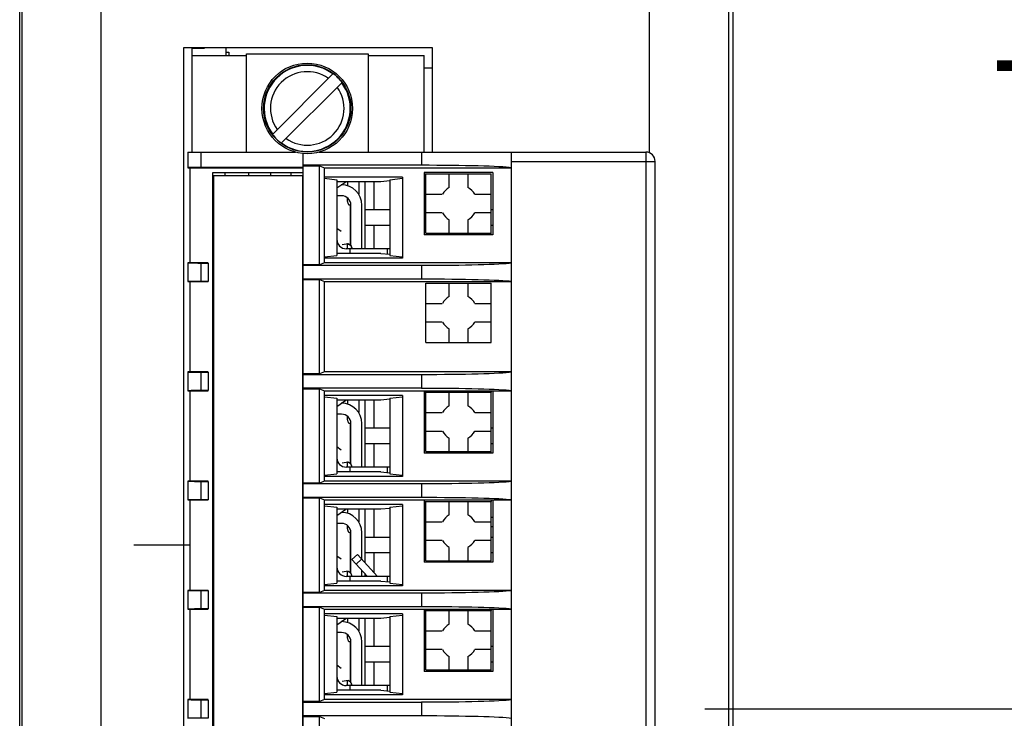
# Model space of a CAD drawing. Header units: inches. Extents: x 0 to 22, y 0 to 17.
# Tile 23 of 37: x 12.9 to 14.2, y 6.8 to 7.7. Entities that reach past the tile are written whole.
import ezdxf

# ---------------------------------------------------------------- set-up
doc = ezdxf.new("R2010")
doc.units = ezdxf.units.IN
doc.header["$LTSCALE"] = 1.21
doc.header["$MEASUREMENT"] = 0
doc.layers.get('0').update_dxf_attribs({"linetype": 'CONTINUOUS'})
for name, color, linetype in [('1', 7, 'CONTINUOUS'), ('DIMENSIONS', 7, 'CONTINUOUS'), ('ECAD_692260_01_47_TSSP14_REV1', 7, 'CONTINUOUS'), ('ECAD_712669_01_16_R_2_0402_PKO_', 7, 'CONTINUOUS'), ('ECAD_723202_01_370__TGM_350_NA_', 7, 'CONTINUOUS'), ('ECAD_730139_01_43_SOT323_REV1', 7, 'CONTINUOUS')]:
    doc.layers.add(name, color=color, linetype=linetype)
doc.styles.get("Standard").update_dxf_attribs({"font": 'txt', "width": 0.8})
doc.dimstyles.new('DIMSTYLE_1', dxfattribs={"dimtxt": 0.125, "dimasz": 0.18, "dimexe": 0.125, "dimexo": 0.0625, "dimgap": 0.0625, "dimtad": 0, "dimtih": 1, "dimtoh": 1, "dimzin": 4, "dimdsep": 46, "dimtxsty": 'STANDARD', "dimblk": '_FILLED', "dimblk1": '_FILLED', "dimblk2": '_FILLED', "dimcen": 0.09, "dimadec": 0, "dimazin": 0, "dimtp": 0.001, "dimtm": 0.001, "dimtfac": 1, "dimtofl": 0, "dimtmove": 0, "dimatfit": 3, "dimldrblk": '_FILLED', "dimfxl": 1, "dimtolj": 1, "dimtzin": 4, "dimarcsym": 0})

# ---------------------------------------------------------------- blocks, each defined once
blk = doc.blocks.new('_FILLED')
at = {"color": 0, "linetype": 'BYBLOCK'}
blk.add_solid([(0, 0), (-1, 0.1736), (-1, -0.1736)], dxfattribs=at)
blk = doc.blocks.new('*D6')
at = {"layer": 'DIMENSIONS', "color": 2, "linetype": 'CONTINUOUS'}
for p, q in [((13.7862, 6.8081), (14.6971, 6.8081)), ((14.5721, 6.8081), (14.5721, 6.0661)), ((14.5721, 5.0741), (14.5721, 5.8161)), ((13.7846, 5.0741), (14.6971, 5.0741))]:
    blk.add_line(p, q, dxfattribs=at)
at = {"layer": 'DIMENSIONS', "color": 2, "linetype": 'CONTINUOUS', "xscale": 0.18, "yscale": 0.18, "zscale": 0.18}
for p, rotation in [((14.5721, 6.8081), 90), ((14.5721, 5.0741), 270)]:
    blk.add_blockref('_FILLED', p, dxfattribs=dict(at, rotation=rotation))
at = {"layer": 'DIMENSIONS', "color": 2, "linetype": 'CONTINUOUS', "insert": (14.5721, 6.0036), "char_height": 0.125, "width": 1.325, "attachment_point": 2, "line_spacing_factor": 0.9}
blk.add_mtext('1.734{\\Ftxt.shx;\\W1.000000;\\H0.125000; }[44.04]', dxfattribs=at)
blk = doc.blocks.new('*D7')
at = {"layer": 'DIMENSIONS', "color": 2, "linetype": 'CONTINUOUS'}
for p, q in [((13.4346, 8.5431), (14.6971, 8.5431)), ((14.5721, 8.5431), (14.5721, 7.8006)), ((14.5721, 6.8081), (14.5721, 7.5506)), ((13.7862, 6.8081), (14.6971, 6.8081))]:
    blk.add_line(p, q, dxfattribs=at)
at = {"layer": 'DIMENSIONS', "color": 2, "linetype": 'CONTINUOUS', "xscale": 0.18, "yscale": 0.18, "zscale": 0.18}
for p, rotation in [((14.5721, 8.5431), 90), ((14.5721, 6.8081), 270)]:
    blk.add_blockref('_FILLED', p, dxfattribs=dict(at, rotation=rotation))
at = {"layer": 'DIMENSIONS', "color": 2, "linetype": 'CONTINUOUS', "insert": (14.5721, 7.7381), "char_height": 0.125, "width": 1.325, "attachment_point": 2, "line_spacing_factor": 0.9}
blk.add_mtext('1.735{\\Ftxt.shx;\\W1.000000;\\H0.125000; }[44.07]', dxfattribs=at)

msp = doc.modelspace()

# ---------------------------------------------------------------- linework, layer by layer
at = {"color": 7, "linetype": 'CONTINUOUS'}
for p, q in [((12.9221, 5.1741), (12.9221, 8.4431)), ((13.8221, 5.1741), (13.8221, 8.4431)), ((13.1391, 7.6429), (13.1391, 7.5108)), ((13.1391, 7.6329), (13.208, 7.6329)), ((13.208, 7.5108), (13.208, 7.6348)), ((13.208, 7.6348), (13.3615, 7.6348)), ((13.3615, 7.6348), (13.3615, 7.5108)), ((13.3615, 7.6329), (13.4324, 7.6329)), ((13.4324, 7.5108), (13.4324, 7.6329)), ((13.2408, 7.5331), (13.3176, 7.6099)), ((13.2519, 7.522), (13.3287, 7.5987)), ((13.1342, 7.5108), (13.1342, 7.4911)), ((13.1342, 7.5108), (13.2699, 7.5108)), ((13.1508, 7.4914), (13.1508, 7.5108)), ((13.2798, 6.1071), (13.2798, 7.5091)), ((13.2996, 7.5108), (13.7119, 7.5108)), ((13.4288, 7.5108), (13.4288, 7.4942)), ((13.5426, 6.1053), (13.5426, 7.5108)), ((13.7119, 7.5108), (13.7119, 6.1053)), ((13.1342, 7.4911), (13.2798, 7.4911)), ((13.1371, 7.371), (13.1371, 7.4911)), ((13.2798, 7.4914), (13.1508, 7.4914)), ((13.4288, 7.4942), (13.2798, 7.4942)), ((13.2798, 7.4936), (13.3002, 7.4936)), ((13.3002, 7.3686), (13.3002, 7.4936)), ((13.3002, 7.4936), (13.3064, 7.4911)), ((13.3064, 7.371), (13.3064, 7.4911)), ((13.3064, 7.4911), (13.5426, 7.4911)), ((13.5426, 7.499), (13.7237, 7.499)), ((13.7237, 6.1171), (13.7237, 7.499)), ((13.1657, 6.1309), (13.1657, 7.4852)), ((13.1657, 7.4852), (13.2798, 7.4852)), ((13.1814, 7.4813), (13.1814, 7.4852)), ((13.211, 7.4813), (13.211, 7.4852)), ((13.2385, 7.4852), (13.2385, 7.4813)), ((13.2641, 7.4852), (13.2641, 7.4813)), ((13.4048, 7.4793), (13.3064, 7.4793)), ((13.3064, 7.4777), (13.3222, 7.476)), ((13.3891, 7.476), (13.4048, 7.4777)), ((13.4048, 7.4793), (13.4048, 7.377)), ((13.4324, 7.4852), (13.4324, 7.4065)), ((13.519, 7.4852), (13.4324, 7.4852)), ((13.4324, 7.4833), (13.517, 7.4833)), ((13.4344, 7.4084), (13.4344, 7.4833)), ((13.4639, 7.4663), (13.4639, 7.4833)), ((13.4875, 7.4833), (13.4875, 7.4663)), ((13.517, 7.4084), (13.517, 7.4833)), ((13.519, 7.4852), (13.519, 7.4065)), ((13.3222, 7.476), (13.3222, 7.3802)), ((13.3777, 7.4734), (13.3222, 7.4734)), ((13.3891, 7.4745), (13.3777, 7.4734)), ((13.3891, 7.476), (13.3891, 7.3802)), ((13.4324, 7.4557), (13.4344, 7.4557)), ((13.4344, 7.4577), (13.4552, 7.4577)), ((13.4962, 7.4577), (13.517, 7.4577)), ((13.3384, 7.4439), (13.3382, 7.4439)), ((13.3388, 7.4442), (13.3384, 7.4439)), ((13.3399, 7.4439), (13.3388, 7.4439)), ((13.3576, 7.438), (13.3576, 7.4183)), ((13.3891, 7.438), (13.3576, 7.438)), ((13.4552, 7.434), (13.4344, 7.434)), ((13.517, 7.434), (13.4962, 7.434)), ((13.519, 7.438), (13.517, 7.438)), ((13.3891, 7.4183), (13.3576, 7.4183)), ((13.4639, 7.4084), (13.4639, 7.4254)), ((13.4875, 7.4254), (13.4875, 7.4084)), ((13.519, 7.4183), (13.517, 7.4183)), ((13.3278, 7.4104), (13.3222, 7.4144)), ((13.519, 7.4065), (13.4324, 7.4065)), ((13.4344, 7.4084), (13.517, 7.4084)), ((13.4433, 7.4084), (13.4433, 7.4065)), ((13.4535, 7.4065), (13.4535, 7.4084)), ((13.4769, 7.4084), (13.4769, 7.4065)), ((13.4887, 7.4065), (13.4887, 7.4084)), ((13.3365, 7.3952), (13.3289, 7.3939)), ((13.3351, 7.3949), (13.3351, 7.3888)), ((13.3064, 7.3786), (13.3222, 7.3802)), ((13.3777, 7.3829), (13.3222, 7.3829)), ((13.3891, 7.3888), (13.334, 7.3888)), ((13.3411, 7.389), (13.3411, 7.3888)), ((13.3777, 7.3829), (13.3891, 7.3818)), ((13.3891, 7.3802), (13.4048, 7.3786)), ((13.1342, 7.371), (13.1342, 7.3474)), ((13.1598, 7.371), (13.1342, 7.371)), ((13.1508, 7.3477), (13.1508, 7.3708)), ((13.1508, 7.3708), (13.1598, 7.3708)), ((13.1598, 7.3708), (13.1598, 7.3477)), ((13.3002, 7.3686), (13.2798, 7.3686)), ((13.2798, 7.368), (13.4288, 7.368)), ((13.3064, 7.371), (13.3002, 7.3686)), ((13.4048, 7.377), (13.3064, 7.377)), ((13.5426, 7.371), (13.3064, 7.371)), ((13.4288, 7.368), (13.4288, 7.3504)), ((13.1342, 7.3474), (13.1598, 7.3474)), ((13.1371, 7.2333), (13.1371, 7.3474)), ((13.1598, 7.3477), (13.1508, 7.3477)), ((13.4288, 7.3504), (13.2798, 7.3504)), ((13.2798, 7.3499), (13.3002, 7.3499)), ((13.3002, 7.2308), (13.3002, 7.3499)), ((13.3002, 7.3499), (13.3064, 7.3474)), ((13.3064, 7.2333), (13.3064, 7.3474)), ((13.3064, 7.3474), (13.5426, 7.3474)), ((13.4344, 7.2707), (13.4344, 7.3455)), ((13.4344, 7.3455), (13.517, 7.3455)), ((13.4639, 7.3285), (13.4639, 7.3455)), ((13.4875, 7.3455), (13.4875, 7.3285)), ((13.517, 7.2707), (13.517, 7.3455)), ((13.4344, 7.3199), (13.4552, 7.3199)), ((13.4962, 7.3199), (13.517, 7.3199)), ((13.4552, 7.2962), (13.4344, 7.2962)), ((13.517, 7.2962), (13.4962, 7.2962)), ((13.4639, 7.2707), (13.4639, 7.2876)), ((13.4875, 7.2876), (13.4875, 7.2707)), ((13.4344, 7.2707), (13.517, 7.2707)), ((13.1342, 7.2333), (13.1342, 7.2096)), ((13.1598, 7.2333), (13.1342, 7.2333)), ((13.1508, 7.2099), (13.1508, 7.233)), ((13.1508, 7.233), (13.1598, 7.233)), ((13.1598, 7.233), (13.1598, 7.2099)), ((13.3002, 7.2308), (13.2798, 7.2308)), ((13.2798, 7.2302), (13.4288, 7.2302)), ((13.3064, 7.2333), (13.3002, 7.2308)), ((13.5426, 7.2333), (13.3064, 7.2333)), ((13.4288, 7.2302), (13.4288, 7.2127)), ((13.1342, 7.2096), (13.1598, 7.2096)), ((13.1371, 7.0955), (13.1371, 7.2096)), ((13.1598, 7.2099), (13.1508, 7.2099)), ((13.4288, 7.2127), (13.2798, 7.2127)), ((13.2798, 7.2121), (13.3002, 7.2121)), ((13.3002, 7.093), (13.3002, 7.2121)), ((13.3002, 7.2121), (13.3064, 7.2096)), ((13.3064, 7.0955), (13.3064, 7.2096)), ((13.3064, 7.2096), (13.5426, 7.2096)), ((13.4048, 7.2037), (13.3064, 7.2037)), ((13.4048, 7.2037), (13.4048, 7.1014)), ((13.4324, 7.2096), (13.4324, 7.1309)), ((13.4324, 7.2077), (13.517, 7.2077)), ((13.4344, 7.1329), (13.4344, 7.2077)), ((13.4639, 7.1907), (13.4639, 7.2077)), ((13.4875, 7.2077), (13.4875, 7.1907)), ((13.517, 7.1329), (13.517, 7.2077)), ((13.519, 7.2096), (13.519, 7.1309)), ((13.3064, 7.2021), (13.3222, 7.2004)), ((13.3222, 7.2004), (13.3222, 7.1046)), ((13.3777, 7.1978), (13.3222, 7.1978)), ((13.3891, 7.1989), (13.3777, 7.1978)), ((13.3891, 7.2004), (13.4048, 7.2021)), ((13.3891, 7.2004), (13.3891, 7.1046)), ((13.4324, 7.1801), (13.4344, 7.1801)), ((13.4344, 7.1821), (13.4552, 7.1821)), ((13.4962, 7.1821), (13.517, 7.1821)), ((13.3384, 7.1683), (13.3382, 7.1683)), ((13.3388, 7.1686), (13.3384, 7.1683)), ((13.3399, 7.1683), (13.3388, 7.1683)), ((13.3576, 7.1624), (13.3576, 7.1427)), ((13.3891, 7.1624), (13.3576, 7.1624)), ((13.4552, 7.1584), (13.4344, 7.1584)), ((13.517, 7.1584), (13.4962, 7.1584)), ((13.519, 7.1624), (13.517, 7.1624)), ((13.3891, 7.1427), (13.3576, 7.1427)), ((13.4639, 7.1329), (13.4639, 7.1498)), ((13.4875, 7.1498), (13.4875, 7.1329)), ((13.519, 7.1427), (13.517, 7.1427)), ((13.3278, 7.1348), (13.3222, 7.1388)), ((13.519, 7.1309), (13.4324, 7.1309)), ((13.4344, 7.1329), (13.517, 7.1329)), ((13.4433, 7.1329), (13.4433, 7.1309)), ((13.4535, 7.1309), (13.4535, 7.1329)), ((13.4769, 7.1329), (13.4769, 7.1309)), ((13.4887, 7.1309), (13.4887, 7.1329)), ((13.3365, 7.1196), (13.3289, 7.1183)), ((13.3351, 7.1193), (13.3351, 7.1132)), ((13.3064, 7.103), (13.3222, 7.1046)), ((13.3777, 7.1073), (13.3222, 7.1073)), ((13.3891, 7.1132), (13.334, 7.1132)), ((13.3411, 7.1134), (13.3411, 7.1132)), ((13.3777, 7.1073), (13.3891, 7.1062)), ((13.3891, 7.1046), (13.4048, 7.103)), ((13.1342, 7.0955), (13.1342, 7.0718)), ((13.1598, 7.0955), (13.1342, 7.0955)), ((13.1508, 7.0721), (13.1508, 7.0952)), ((13.1508, 7.0952), (13.1598, 7.0952)), ((13.1598, 7.0952), (13.1598, 7.0721)), ((13.3002, 7.093), (13.2798, 7.093)), ((13.2798, 7.0924), (13.4288, 7.0924)), ((13.3064, 7.0955), (13.3002, 7.093)), ((13.4048, 7.1014), (13.3064, 7.1014)), ((13.5426, 7.0955), (13.3064, 7.0955)), ((13.4288, 7.0924), (13.4288, 7.0749)), ((13.1342, 7.0718), (13.1598, 7.0718)), ((13.1371, 6.9577), (13.1371, 7.0718)), ((13.1598, 7.0721), (13.1508, 7.0721)), ((13.4288, 7.0749), (13.2798, 7.0749)), ((13.2798, 7.0743), (13.3002, 7.0743)), ((13.3002, 6.9552), (13.3002, 7.0743)), ((13.3002, 7.0743), (13.3064, 7.0718)), ((13.3064, 6.9577), (13.3064, 7.0718)), ((13.3064, 7.0718), (13.5426, 7.0718)), ((13.4324, 7.0718), (13.4324, 6.9931)), ((13.4324, 7.0699), (13.517, 7.0699)), ((13.4344, 6.9951), (13.4344, 7.0699)), ((13.4639, 7.0529), (13.4639, 7.0699)), ((13.4875, 7.0699), (13.4875, 7.0529)), ((13.517, 6.9951), (13.517, 7.0699)), ((13.519, 7.0718), (13.519, 6.9931)), ((13.4048, 7.0659), (13.3064, 7.0659)), ((13.3064, 7.0643), (13.3222, 7.0626)), ((13.3222, 7.0626), (13.3222, 6.9668)), ((13.3777, 7.06), (13.3222, 7.06)), ((13.3891, 7.0611), (13.3777, 7.06)), ((13.3891, 7.0626), (13.4048, 7.0643)), ((13.3891, 7.0626), (13.3891, 6.9668)), ((13.4048, 7.0659), (13.4048, 6.9636)), ((13.4324, 7.0423), (13.4344, 7.0423)), ((13.4344, 7.0443), (13.4552, 7.0443)), ((13.4962, 7.0443), (13.517, 7.0443)), ((13.3384, 7.0305), (13.3382, 7.0305)), ((13.3388, 7.0308), (13.3384, 7.0305)), ((13.3399, 7.0305), (13.3388, 7.0305)), ((13.3576, 7.0246), (13.3576, 7.0049)), ((13.3891, 7.0246), (13.3576, 7.0246)), ((13.4552, 7.0207), (13.4344, 7.0207)), ((13.517, 7.0207), (13.4962, 7.0207)), ((13.519, 7.0246), (13.517, 7.0246)), ((13.3891, 7.0049), (13.3576, 7.0049)), ((13.4639, 6.9951), (13.4639, 7.012)), ((13.4875, 7.012), (13.4875, 6.9951)), ((13.519, 7.0049), (13.517, 7.0049)), ((13.3278, 6.997), (13.3222, 7.001)), ((13.519, 6.9931), (13.4324, 6.9931)), ((13.4344, 6.9951), (13.517, 6.9951)), ((13.4433, 6.9951), (13.4433, 6.9931)), ((13.4535, 6.9931), (13.4535, 6.9951)), ((13.4769, 6.9951), (13.4769, 6.9931)), ((13.4887, 6.9931), (13.4887, 6.9951)), ((13.3365, 6.9818), (13.3289, 6.9805)), ((13.3351, 6.9815), (13.3351, 6.9754)), ((13.3777, 6.9695), (13.3222, 6.9695)), ((13.3891, 6.9754), (13.334, 6.9754)), ((13.3411, 6.9756), (13.3411, 6.9754)), ((13.3777, 6.9695), (13.3891, 6.9684)), ((13.1342, 6.9577), (13.1342, 6.934)), ((13.1598, 6.9577), (13.1342, 6.9577)), ((13.1508, 6.9343), (13.1508, 6.9574)), ((13.1508, 6.9574), (13.1598, 6.9574)), ((13.1598, 6.9574), (13.1598, 6.9343)), ((13.3064, 6.9577), (13.3002, 6.9552)), ((13.3064, 6.9652), (13.3222, 6.9668)), ((13.4048, 6.9636), (13.3064, 6.9636)), ((13.5426, 6.9577), (13.3064, 6.9577)), ((13.3891, 6.9668), (13.4048, 6.9652)), ((13.3002, 6.9552), (13.2798, 6.9552)), ((13.2798, 6.9546), (13.4288, 6.9546)), ((13.4288, 6.9546), (13.4288, 6.9371)), ((13.1342, 6.934), (13.1598, 6.934)), ((13.1371, 6.8199), (13.1371, 6.934)), ((13.1598, 6.9343), (13.1508, 6.9343)), ((13.4288, 6.9371), (13.2798, 6.9371)), ((13.2798, 6.9365), (13.3002, 6.9365)), ((13.3002, 6.8174), (13.3002, 6.9365)), ((13.3002, 6.9365), (13.3064, 6.934)), ((13.3064, 6.8199), (13.3064, 6.934)), ((13.3064, 6.934), (13.5426, 6.934)), ((13.4324, 6.934), (13.4324, 6.8553)), ((13.4324, 6.9321), (13.517, 6.9321)), ((13.4344, 6.8573), (13.4344, 6.9321)), ((13.4639, 6.9151), (13.4639, 6.9321)), ((13.4875, 6.9321), (13.4875, 6.9151)), ((13.517, 6.8573), (13.517, 6.9321)), ((13.519, 6.934), (13.519, 6.8553)), ((13.4048, 6.9281), (13.3064, 6.9281)), ((13.3064, 6.9265), (13.3222, 6.9249)), ((13.3222, 6.9249), (13.3222, 6.8291)), ((13.3777, 6.9222), (13.3222, 6.9222)), ((13.3891, 6.9233), (13.3777, 6.9222)), ((13.3891, 6.9249), (13.4048, 6.9265)), ((13.3891, 6.9249), (13.3891, 6.8291)), ((13.4048, 6.9281), (13.4048, 6.8258)), ((13.4344, 6.9065), (13.4552, 6.9065)), ((13.4962, 6.9065), (13.517, 6.9065)), ((13.4324, 6.9045), (13.4344, 6.9045)), ((13.3384, 6.8927), (13.3382, 6.8927)), ((13.3388, 6.893), (13.3384, 6.8927)), ((13.3399, 6.8927), (13.3388, 6.8927)), ((13.3576, 6.8868), (13.3576, 6.8671)), ((13.3891, 6.8868), (13.3576, 6.8868)), ((13.4552, 6.8829), (13.4344, 6.8829)), ((13.517, 6.8829), (13.4962, 6.8829)), ((13.519, 6.8868), (13.517, 6.8868)), ((13.4639, 6.8573), (13.4639, 6.8742)), ((13.4875, 6.8742), (13.4875, 6.8573)), ((13.3278, 6.8592), (13.3222, 6.8632)), ((13.3891, 6.8671), (13.3576, 6.8671)), ((13.4344, 6.8573), (13.517, 6.8573)), ((13.4433, 6.8573), (13.4433, 6.8553)), ((13.4535, 6.8553), (13.4535, 6.8573)), ((13.4769, 6.8573), (13.4769, 6.8553)), ((13.4887, 6.8553), (13.4887, 6.8573)), ((13.519, 6.8671), (13.517, 6.8671)), ((13.3365, 6.844), (13.3289, 6.8427)), ((13.3351, 6.8437), (13.3351, 6.8376)), ((13.519, 6.8553), (13.4324, 6.8553)), ((13.3777, 6.8317), (13.3222, 6.8317)), ((13.3891, 6.8376), (13.334, 6.8376)), ((13.3411, 6.8378), (13.3411, 6.8376)), ((13.3777, 6.8317), (13.3891, 6.8306)), ((13.1342, 6.8199), (13.1342, 6.7962)), ((13.1598, 6.8199), (13.1342, 6.8199)), ((13.1508, 6.7965), (13.1508, 6.8196)), ((13.1508, 6.8196), (13.1598, 6.8196)), ((13.1598, 6.8196), (13.1598, 6.7965)), ((13.3064, 6.8199), (13.3002, 6.8174)), ((13.3064, 6.8274), (13.3222, 6.8291)), ((13.4048, 6.8258), (13.3064, 6.8258)), ((13.5426, 6.8199), (13.3064, 6.8199)), ((13.3891, 6.8291), (13.4048, 6.8274)), ((13.3002, 6.8174), (13.2798, 6.8174)), ((13.2798, 6.8168), (13.4288, 6.8168)), ((13.4288, 6.8168), (13.4288, 6.7993)), ((13.1598, 6.7965), (13.1508, 6.7965)), ((13.4288, 6.7993), (13.2798, 6.7993)), ((13.2798, 6.7987), (13.3002, 6.7987)), ((13.3002, 6.6796), (13.3002, 6.7987)), ((13.3002, 6.7987), (13.3064, 6.7962))]:
    msp.add_line(p, q, dxfattribs=at)
at = {"color": 3, "linetype": 'CONTINUOUS'}
for p, q in [((12.9246, 8.3981), (12.9246, 5.2191)), ((13.0246, 8.3981), (13.0246, 5.2191)), ((13.716, 8.3981), (13.716, 7.51)), ((13.816, 8.3981), (13.816, 5.2191)), ((13.1291, 5.9733), (13.1291, 7.6429)), ((13.1291, 7.6429), (13.4424, 7.6429)), ((13.4424, 7.6429), (13.4424, 7.5108))]:
    msp.add_line(p, q, dxfattribs=at)
at = {"color": 6, "linetype": 'CONTINUOUS'}
for p, q in [((13.3222, 7.4655), (13.3334, 7.4734)), ((13.3281, 7.4695), (13.3278, 7.4695)), ((13.3354, 7.4734), (13.3354, 7.4683)), ((13.3497, 7.4734), (13.3497, 7.4577)), ((13.3281, 7.4557), (13.3222, 7.4557)), ((13.3388, 7.4442), (13.3388, 7.3936)), ((13.3399, 7.3925), (13.3399, 7.4439)), ((13.3536, 7.3888), (13.3536, 7.4439)), ((13.5013, 7.4065), (13.5013, 7.4084)), ((13.5151, 7.4084), (13.5151, 7.4065)), ((13.3409, 7.3905), (13.3406, 7.3912)), ((13.3391, 7.3829), (13.3391, 7.3888)), ((13.3411, 7.389), (13.3411, 7.389)), ((13.3861, 7.382), (13.3861, 7.3888)), ((13.3222, 7.1899), (13.3334, 7.1978)), ((13.3281, 7.1939), (13.3278, 7.1939)), ((13.3354, 7.1978), (13.3354, 7.1927)), ((13.3497, 7.1978), (13.3497, 7.1821)), ((13.3281, 7.1801), (13.3222, 7.1801)), ((13.3388, 7.1686), (13.3388, 7.118)), ((13.3399, 7.1169), (13.3399, 7.1683)), ((13.3536, 7.1132), (13.3536, 7.1683)), ((13.5013, 7.1309), (13.5013, 7.1329)), ((13.5151, 7.1329), (13.5151, 7.1309)), ((13.3388, 7.1181), (13.3372, 7.119)), ((13.34, 7.1168), (13.3388, 7.1181)), ((13.3408, 7.1152), (13.34, 7.1168)), ((13.3391, 7.1073), (13.3391, 7.1132)), ((13.3409, 7.1149), (13.3406, 7.1157)), ((13.3411, 7.1134), (13.3408, 7.1152)), ((13.3411, 7.1134), (13.3411, 7.1134)), ((13.3861, 7.1065), (13.3861, 7.1132)), ((13.3222, 7.0521), (13.3334, 7.06)), ((13.3281, 7.0561), (13.3278, 7.0561)), ((13.3354, 7.06), (13.3354, 7.0549)), ((13.3497, 7.06), (13.3497, 7.0443)), ((13.3281, 7.0423), (13.3222, 7.0423)), ((13.3388, 7.0308), (13.3388, 6.9802)), ((13.3399, 6.9792), (13.3399, 7.0305)), ((13.3536, 6.9968), (13.3536, 7.0305)), ((13.5013, 6.9931), (13.5013, 6.9951)), ((13.5151, 6.9951), (13.5151, 6.9931)), ((13.3388, 6.9803), (13.3372, 6.9812)), ((13.34, 6.979), (13.3388, 6.9803)), ((13.3536, 6.9754), (13.3536, 6.9831)), ((13.3391, 6.9695), (13.3391, 6.9754)), ((13.3408, 6.9774), (13.34, 6.979)), ((13.3409, 6.9771), (13.3406, 6.9779)), ((13.3411, 6.9756), (13.3408, 6.9774)), ((13.3411, 6.9756), (13.3411, 6.9756)), ((13.3861, 6.9687), (13.3861, 6.9754)), ((13.3222, 6.9144), (13.3334, 6.9222)), ((13.3281, 6.9183), (13.3278, 6.9183)), ((13.3354, 6.9222), (13.3354, 6.9171)), ((13.3497, 6.9222), (13.3497, 6.9065)), ((13.3281, 6.9045), (13.3222, 6.9045)), ((13.3388, 6.893), (13.3388, 6.8424)), ((13.3399, 6.8414), (13.3399, 6.8927)), ((13.3536, 6.8376), (13.3536, 6.8927)), ((13.5013, 6.8553), (13.5013, 6.8573)), ((13.5151, 6.8573), (13.5151, 6.8553)), ((13.3388, 6.8425), (13.3372, 6.8434)), ((13.34, 6.8412), (13.3388, 6.8425)), ((13.3391, 6.8317), (13.3391, 6.8376)), ((13.3408, 6.8396), (13.34, 6.8412)), ((13.3409, 6.8393), (13.3406, 6.8401)), ((13.3411, 6.8378), (13.3408, 6.8396)), ((13.3411, 6.8378), (13.3411, 6.8378)), ((13.3861, 6.8309), (13.3861, 6.8376))]:
    msp.add_line(p, q, dxfattribs=at)
at = {"color": 7, "linetype": 'CONTINUOUS', "true_color": 0x0080ff}
msp.add_line((13.1371, 7.0147), (13.0662, 7.0147), dxfattribs=at)
at = {"color": 6, "linetype": 'CONTINUOUS'}
for points in [[(13.3411, 7.389), (13.3408, 7.3908), (13.34, 7.3924), (13.3388, 7.3937), (13.3372, 7.3945), (13.3355, 7.3949), (13.3351, 7.3949)], [(13.3411, 7.389), (13.341, 7.3898), (13.3409, 7.3905)], [(13.3372, 7.119), (13.3355, 7.1193), (13.3351, 7.1193)], [(13.3411, 7.1134), (13.341, 7.1142), (13.3409, 7.1149)], [(13.3372, 6.9812), (13.3355, 6.9815), (13.3351, 6.9815)], [(13.3411, 6.9756), (13.341, 6.9764), (13.3409, 6.9771)], [(13.3372, 6.8434), (13.3355, 6.8437), (13.3351, 6.8437)], [(13.3411, 6.8378), (13.341, 6.8386), (13.3409, 6.8393)]]:
    msp.add_lwpolyline(points, dxfattribs=at)
at = {"color": 7, "linetype": 'CONTINUOUS'}
for radius in [0.0571, 0.0551, 0.0551]:
    msp.add_circle((13.2848, 7.5659), radius, dxfattribs=at)
for centre, radius, start, end in [((13.2848, 7.5659), 0.0543, 53.3396, 216.6604), ((13.2848, 7.5659), 0.0464, 54.7662, 215.2338), ((13.2848, 7.5659), 0.0548, 36.7461, 53.2539), ((13.2848, 7.5659), 0.0543, 233.3396, 36.6604), ((13.2848, 7.5659), 0.0464, 234.7662, 35.2338), ((13.2848, 7.5659), 0.0548, 216.7461, 233.2539), ((13.7119, 7.499), 0.0118, 0, 90), ((13.4757, 7.4458), 0.0236, 120, 150), ((13.4757, 7.4458), 0.0236, 30, 60), ((13.4757, 7.4458), 0.0236, 210, 240), ((13.4757, 7.4458), 0.0236, 300, 330), ((13.3351, 7.389), 0.00593, 78.0867, 89.9882), ((13.3351, 7.389), 0.00591, 70.7525, 78.0625), ((13.3351, 7.389), 0.00591, 57.597, 70.7363), ((13.3351, 7.389), 0.0059, 54.0307, 57.5959), ((13.3351, 7.389), 0.00591, 41.7504, 54.0195), ((13.3352, 7.389), 0.00586, 17.8816, 22.2404), ((13.3351, 7.389), 0.00595, 0.0889, 17.8465), ((13.4757, 7.3081), 0.0236, 120, 150), ((13.4757, 7.3081), 0.0236, 30, 60), ((13.4757, 7.3081), 0.0236, 210, 240), ((13.4757, 7.3081), 0.0236, 300, 330), ((13.4757, 7.1703), 0.0236, 120, 150), ((13.4757, 7.1703), 0.0236, 30, 60), ((13.4757, 7.1703), 0.0236, 210, 240), ((13.4757, 7.1703), 0.0236, 300, 330), ((13.3351, 7.1134), 0.00593, 70.8389, 89.9882), ((13.3351, 7.1134), 0.00591, 70.7525, 78.0625), ((13.3351, 7.1134), 0.00591, 57.597, 70.7363), ((13.3352, 7.1134), 0.00588, 60.1137, 70.8038), ((13.3351, 7.1134), 0.00595, 53.1949, 60.1105), ((13.3351, 7.1134), 0.0059, 54.0307, 57.5959), ((13.3351, 7.1134), 0.00591, 41.7504, 54.0195), ((13.3351, 7.1134), 0.0059, 41.703, 53.1923), ((13.3351, 7.1134), 0.00593, 35.4738, 41.6678), ((13.3351, 7.1134), 0.00592, 22.448, 35.4784), ((13.3352, 7.1134), 0.00587, 17.7064, 22.397), ((13.3352, 7.1134), 0.00586, 17.8816, 22.2404), ((13.3351, 7.1134), 0.00595, 0.0693, 17.8465), ((13.4757, 7.0325), 0.0236, 120, 150), ((13.4757, 7.0325), 0.0236, 30, 60), ((13.4757, 7.0325), 0.0236, 210, 240), ((13.4757, 7.0325), 0.0236, 300, 330), ((13.3351, 6.9756), 0.00593, 70.8389, 89.9882), ((13.3351, 6.9756), 0.00591, 70.7525, 78.0625), ((13.3351, 6.9756), 0.00591, 57.597, 70.7363), ((13.3352, 6.9756), 0.00588, 60.1137, 70.8038), ((13.3351, 6.9756), 0.00595, 53.1949, 60.1105), ((13.3351, 6.9756), 0.0059, 54.0307, 57.5959), ((13.3351, 6.9756), 0.00591, 41.7504, 54.0195), ((13.3351, 6.9756), 0.0059, 41.703, 53.1923), ((13.3351, 6.9756), 0.00593, 35.4738, 41.6678), ((13.3351, 6.9756), 0.00592, 22.448, 35.4784), ((13.3352, 6.9756), 0.00587, 17.7064, 22.397), ((13.3352, 6.9756), 0.00586, 17.8816, 22.2404), ((13.3351, 6.9756), 0.00595, 0.0693, 17.8465), ((13.4757, 6.8947), 0.0236, 120, 150), ((13.4757, 6.8947), 0.0236, 30, 60), ((13.4757, 6.8947), 0.0236, 210, 240), ((13.4757, 6.8947), 0.0236, 300, 330), ((13.3351, 6.8378), 0.00593, 70.8389, 89.9882), ((13.3351, 6.8378), 0.00591, 70.7525, 78.0625), ((13.3351, 6.8378), 0.00591, 57.597, 70.7363), ((13.3352, 6.8379), 0.00588, 60.1137, 70.8038), ((13.3351, 6.8378), 0.00595, 53.1949, 60.1105), ((13.3351, 6.8378), 0.0059, 54.0307, 57.5959), ((13.3351, 6.8378), 0.00591, 41.7504, 54.0195), ((13.3351, 6.8378), 0.0059, 41.703, 53.1923), ((13.3351, 6.8378), 0.00593, 35.4738, 41.6678), ((13.3351, 6.8378), 0.00592, 22.448, 35.4784), ((13.3352, 6.8378), 0.00587, 17.7064, 22.397), ((13.3352, 6.8378), 0.00586, 17.8816, 22.2404), ((13.3351, 6.8378), 0.00595, 0.0693, 17.8465)]:
    msp.add_arc(centre, radius, start, end, dxfattribs=at)
at = {"color": 6, "linetype": 'CONTINUOUS'}
for centre, radius, start, end in [((13.3281, 7.4439), 0.0256, 0, 90), ((13.3281, 7.4439), 0.0118, 0, 90), ((13.334, 7.4006), 0.0118, 180, 270), ((13.3281, 7.1683), 0.0256, 0, 90), ((13.3281, 7.1683), 0.0118, 0, 90), ((13.334, 7.125), 0.0118, 180, 270), ((13.3281, 7.0305), 0.0256, 0, 90), ((13.3281, 7.0305), 0.0118, 0, 90), ((13.334, 6.9872), 0.0118, 180, 270), ((13.3281, 6.8927), 0.0256, 0, 90), ((13.3281, 6.8927), 0.0118, 0, 90), ((13.334, 6.8494), 0.0118, 180, 270)]:
    msp.add_arc(centre, radius, start, end, dxfattribs=at)
at = {"color": 7, "linetype": 'CONTINUOUS'}
for centre, major_axis, start_param, end_param in [((13.3647, 7.4749), (0.5197, 0), 8.278072, 8.313509), ((13.4288, 7.49), (0.1181, 0), 0.269933, 1.570796), ((13.2535, 7.3791), (0.2598, 0), 4.235137, 4.306023), ((13.4288, 7.3721), (0.1181, 0), -1.570796, -0.269933), ((13.2535, 7.3394), (0.2598, 0), 8.260347, 8.331234), ((13.4288, 7.3463), (0.1181, 0), 0.269933, 1.570796), ((13.2535, 7.2413), (0.2598, 0), 4.235137, 4.306023), ((13.4288, 7.2344), (0.1181, 0), -1.570796, -0.269933), ((13.2535, 7.2016), (0.2598, 0), 8.260347, 8.331234), ((13.4288, 7.2085), (0.1181, 0), 6.553118, 7.853982), ((13.2535, 7.1035), (0.2598, 0), 4.235137, 4.306023), ((13.4288, 7.0966), (0.1181, 0), -1.570796, -0.269933), ((13.2535, 7.0638), (0.2598, 0), 8.260347, 8.331234), ((13.4288, 7.0707), (0.1181, 0), 6.553118, 7.853982), ((13.2535, 6.9657), (0.2598, 0), 4.235137, 4.306023), ((13.4288, 6.9588), (0.1181, 0), -1.570796, -0.269933), ((13.2535, 6.926), (0.2598, 0), 8.260347, 8.331234), ((13.4288, 6.9329), (0.1181, 0), 6.553118, 7.853982), ((13.2535, 6.8279), (0.2598, 0), 4.235137, 4.306023), ((13.4288, 6.821), (0.1181, 0), -1.570796, -0.269933), ((13.2535, 6.7882), (0.2598, 0), 8.260347, 8.331234), ((13.4288, 6.7951), (0.1181, 0), 6.553118, 7.853982)]:
    msp.add_ellipse(centre, major_axis=major_axis, ratio=0.034921, start_param=start_param, end_param=end_param, dxfattribs=at)
for points, knots in [([(13.3382, 7.4439), (13.338, 7.4439), (13.3376, 7.444), (13.3371, 7.4446), (13.3366, 7.4454), (13.3362, 7.4465), (13.3359, 7.4479), (13.3355, 7.4501), (13.3354, 7.4518), (13.3354, 7.4531)], [0, 0, 0, 0, 0.053624, 0.123137, 0.216627, 0.335053, 0.47655, 0.637917, 1, 1, 1, 1]), ([(13.3351, 7.3949), (13.3359, 7.3949), (13.3375, 7.3946), (13.3394, 7.3933), (13.3407, 7.3913), (13.3411, 7.3898), (13.3411, 7.389)], [0, 0, 0, 0, 0.24999, 0.5, 0.75001, 1, 1, 1, 1]), ([(13.3382, 7.1683), (13.338, 7.1683), (13.3376, 7.1685), (13.3371, 7.169), (13.3366, 7.1698), (13.3362, 7.1709), (13.3359, 7.1723), (13.3355, 7.1745), (13.3354, 7.1763), (13.3354, 7.1775)], [0, 0, 0, 0, 0.053624, 0.123137, 0.216627, 0.335053, 0.47655, 0.637917, 1, 1, 1, 1]), ([(13.3382, 7.0305), (13.338, 7.0305), (13.3376, 7.0307), (13.3371, 7.0312), (13.3366, 7.032), (13.3362, 7.0332), (13.3359, 7.0345), (13.3355, 7.0367), (13.3354, 7.0385), (13.3354, 7.0397)], [0, 0, 0, 0, 0.053624, 0.123137, 0.216627, 0.335053, 0.47655, 0.637917, 1, 1, 1, 1]), ([(13.3382, 6.8927), (13.338, 6.8927), (13.3376, 6.8929), (13.3371, 6.8934), (13.3366, 6.8942), (13.3362, 6.8954), (13.3359, 6.8967), (13.3355, 6.8989), (13.3354, 6.9007), (13.3354, 6.9019)], [0, 0, 0, 0, 0.053624, 0.123137, 0.216627, 0.335053, 0.47655, 0.637917, 1, 1, 1, 1])]:
    msp.add_open_spline(points, degree=3, knots=knots, dxfattribs=at)
at = {"layer": '1', "color": 7, "linetype": 'CONTINUOUS'}
for p, q in [((13.1666, 7.4813), (13.1666, 6.1348)), ((13.1666, 7.4813), (13.2788, 7.4813)), ((13.2788, 7.4813), (13.2788, 6.1348)), ((13.3576, 7.4734), (13.3576, 7.438)), ((13.3694, 7.438), (13.3694, 7.4734)), ((13.3576, 7.4183), (13.3576, 7.3888)), ((13.3694, 7.3888), (13.3694, 7.4183)), ((13.517, 7.4065), (13.517, 7.4084)), ((13.1666, 7.371), (13.1657, 7.371)), ((13.2798, 7.371), (13.2788, 7.371)), ((13.1666, 7.3474), (13.1657, 7.3474)), ((13.2798, 7.3474), (13.2788, 7.3474)), ((13.517, 7.2096), (13.517, 7.2077)), ((13.3576, 7.1978), (13.3576, 7.1624)), ((13.3694, 7.1624), (13.3694, 7.1978)), ((13.3576, 7.1427), (13.3576, 7.1132)), ((13.3694, 7.1132), (13.3694, 7.1427)), ((13.517, 7.1309), (13.517, 7.1329)), ((13.1657, 7.0955), (13.1666, 7.0955)), ((13.2788, 7.0955), (13.2798, 7.0955)), ((13.1657, 7.0718), (13.1666, 7.0718)), ((13.2788, 7.0718), (13.2798, 7.0718)), ((13.517, 7.0718), (13.517, 7.0699)), ((13.3576, 7.06), (13.3576, 7.0246)), ((13.3694, 7.0246), (13.3694, 7.06)), ((13.517, 7.0503), (13.519, 7.0503)), ((13.3384, 7.0305), (13.3382, 7.0305)), ((13.3388, 7.0308), (13.3384, 7.0305)), ((13.3399, 7.0305), (13.3388, 7.0305)), ((13.517, 7.0384), (13.519, 7.0384)), ((13.3576, 7.0049), (13.3576, 6.9925)), ((13.3694, 6.9797), (13.3694, 7.0049)), ((13.3278, 6.997), (13.3222, 7.001)), ((13.348, 7.0029), (13.3412, 6.9966)), ((13.3412, 6.9966), (13.3607, 6.9754)), ((13.3534, 6.9971), (13.3465, 6.9908)), ((13.348, 7.0029), (13.3733, 6.9754)), ((13.3365, 6.9818), (13.3289, 6.9805)), ((13.3351, 6.9815), (13.3351, 6.9754)), ((13.3891, 6.9754), (13.334, 6.9754)), ((13.3411, 6.9756), (13.3411, 6.9754)), ((13.3576, 6.9788), (13.3576, 6.9754)), ((13.517, 6.934), (13.517, 6.9321)), ((13.3576, 6.9222), (13.3576, 6.8868)), ((13.3694, 6.8868), (13.3694, 6.9222)), ((13.3576, 6.8671), (13.3576, 6.8376)), ((13.3694, 6.8376), (13.3694, 6.8671)), ((13.517, 6.8553), (13.517, 6.8573)), ((13.1666, 6.8199), (13.1657, 6.8199)), ((13.2798, 6.8199), (13.2788, 6.8199))]:
    msp.add_line(p, q, dxfattribs=at)
at = {"layer": '1', "color": 6, "linetype": 'CONTINUOUS'}
for p, q in [((13.3222, 7.0521), (13.3334, 7.06)), ((13.3281, 7.0561), (13.3278, 7.0561)), ((13.3354, 7.06), (13.3354, 7.0549)), ((13.3497, 7.06), (13.3497, 7.0443)), ((13.3281, 7.0423), (13.3222, 7.0423)), ((13.3388, 7.0308), (13.3388, 6.9802)), ((13.3399, 6.9792), (13.3399, 7.0305)), ((13.3536, 6.9968), (13.3536, 7.0305)), ((13.5013, 6.9931), (13.5013, 6.9951)), ((13.5151, 6.9951), (13.5151, 6.9931)), ((13.3388, 6.9803), (13.3372, 6.9812)), ((13.34, 6.979), (13.3388, 6.9803)), ((13.3536, 6.9754), (13.3536, 6.9831)), ((13.3391, 6.9695), (13.3391, 6.9754)), ((13.3408, 6.9774), (13.34, 6.979)), ((13.3409, 6.9771), (13.3406, 6.9779)), ((13.3411, 6.9756), (13.3408, 6.9774)), ((13.3411, 6.9756), (13.3411, 6.9756)), ((13.3861, 6.9687), (13.3861, 6.9754))]:
    msp.add_line(p, q, dxfattribs=at)
for points in [[(13.3372, 6.9812), (13.3355, 6.9815), (13.3351, 6.9815)], [(13.3411, 6.9756), (13.341, 6.9764), (13.3409, 6.9771)]]:
    msp.add_lwpolyline(points, dxfattribs=at)
for centre, radius, start, end in [((13.3281, 7.0305), 0.0256, 0, 90), ((13.3281, 7.0305), 0.0118, 0, 90), ((13.334, 6.9872), 0.0118, 180, 270)]:
    msp.add_arc(centre, radius, start, end, dxfattribs=at)
at = {"layer": '1', "color": 7, "linetype": 'CONTINUOUS'}
for centre, radius, start, end in [((13.3351, 6.9756), 0.00593, 70.8389, 89.9882), ((13.3351, 6.9756), 0.00591, 70.7525, 78.0625), ((13.3351, 6.9756), 0.00591, 57.597, 70.7363), ((13.3352, 6.9756), 0.00588, 60.1137, 70.8038), ((13.3351, 6.9756), 0.00595, 53.1949, 60.1105), ((13.3351, 6.9756), 0.0059, 54.0307, 57.5959), ((13.3351, 6.9756), 0.00591, 41.7504, 54.0195), ((13.3351, 6.9756), 0.0059, 41.703, 53.1923), ((13.3351, 6.9756), 0.00593, 35.4738, 41.6678), ((13.3351, 6.9756), 0.00592, 22.448, 35.4784), ((13.3352, 6.9756), 0.00587, 17.7064, 22.397), ((13.3352, 6.9756), 0.00586, 17.8816, 22.2404), ((13.3351, 6.9756), 0.00595, 0.0693, 17.8465)]:
    msp.add_arc(centre, radius, start, end, dxfattribs=at)
msp.add_open_spline([(13.3382, 7.0305), (13.338, 7.0305), (13.3376, 7.0307), (13.3371, 7.0312), (13.3366, 7.032), (13.3362, 7.0332), (13.3359, 7.0345), (13.3355, 7.0367), (13.3354, 7.0385), (13.3354, 7.0397)], degree=3, knots=[0, 0, 0, 0, 0.053624, 0.123137, 0.216627, 0.335053, 0.47655, 0.637917, 1, 1, 1, 1], dxfattribs=at)
at = {"layer": 'ECAD_692260_01_47_TSSP14_REV1', "color": 7, "linetype": 'CONTINUOUS'}
for p, q in [((13.1821, 7.6367), (13.1861, 7.6367)), ((13.1861, 7.6367), (13.1861, 7.6329))]:
    msp.add_line(p, q, dxfattribs=at)
at = {"layer": 'ECAD_712669_01_16_R_2_0402_PKO_', "color": 7, "linetype": 'CONTINUOUS'}
msp.add_line((13.1391, 7.6421), (13.1551, 7.6421), dxfattribs=at)
at = {"layer": 'ECAD_723202_01_370__TGM_350_NA_', "color": 7, "linetype": 'CONTINUOUS'}
msp.add_line((13.4324, 7.6171), (13.4424, 7.6171), dxfattribs=at)
at = {"layer": 'ECAD_730139_01_43_SOT323_REV1', "color": 7, "linetype": 'CONTINUOUS'}
msp.add_line((13.1821, 7.6429), (13.1821, 7.6329), dxfattribs=at)

# ---------------------------------------------------------------- dimensions: what is measured, and where the dimension line sits
at = {"layer": 'DIMENSIONS', "color": 2, "linetype": 'CONTINUOUS'}
for base, p1, p2, picture, middle in [((14.5720821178, 8.5430547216), (13.7237277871, 6.8080547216), (13.3720821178, 8.5430547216), '*D7', (14.5720821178, 7.6755547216)), ((14.5721, 6.8081), (13.7221, 5.0741), (13.7237, 6.8081), '*D6', (14.5721, 5.9411))]:
    dim = msp.add_linear_dim(base=base, p1=p1, p2=p2, angle=90, dimstyle='DIMSTYLE_1', dxfattribs=at)
    dim.commit()
    dim.dimension.update_dxf_attribs({"geometry": picture, "text_midpoint": middle, "dimtype": 160})

doc.saveas('drawing.dxf')
